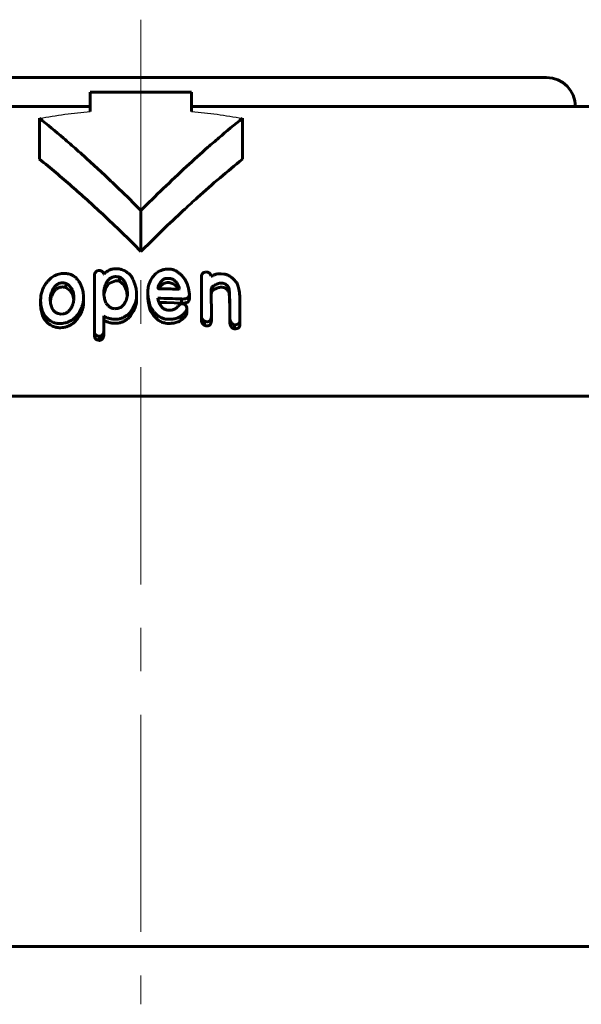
# Model space of a CAD drawing. Header units: millimetres. Extents: x -231 to 461, y -114 to 116.
# Tile 14 of 16: x 364 to 383, y 81 to 116. Entities that reach past the tile are written whole.
import ezdxf

# ---------------------------------------------------------------- set-up
doc = ezdxf.new("R2010")
doc.units = ezdxf.units.MM
for name, pattern in [('K5LT-1', [0]), ('K5LT_AXLED', [12, 7.5, -1.5, 1.5, -1.5]), ('K5LT_BASIC', [0])]:
    doc.linetypes.add(name, pattern=pattern)
doc.layers.add('Системный слой (1)', color=7, linetype='Continuous', true_color=0x6c6c6c)

# ---------------------------------------------------------------- blocks, each defined once
blk = doc.blocks.new('U30')
at = {"layer": 'Системный слой (1)', "color": 150, "linetype": 'K5LT_BASIC', "lineweight": 60, "true_color": 0x0080ff}
for p, q in [((365.731, 106.138), (365.58, 106.252)), ((365.816, 105.99), (365.731, 106.138)), ((365.853, 105.831), (365.816, 105.99))]:
    blk.add_line(p, q, dxfattribs=at)
blk = doc.blocks.new('U32')
at = {"layer": 'Системный слой (1)', "color": 150, "linetype": 'K5LT_BASIC', "lineweight": 60, "true_color": 0x0080ff}
for p, q in [((369.054, 105.733), (368.795, 105.738)), ((369.313, 105.725), (369.054, 105.733)), ((369.572, 105.715), (369.313, 105.725))]:
    blk.add_line(p, q, dxfattribs=at)
blk = doc.blocks.new('U34')
at = {"layer": 'Системный слой (1)', "color": 150, "linetype": 'K5LT_BASIC', "lineweight": 60, "true_color": 0x0080ff}
for p, q in [((370.601, 106.072), (370.617, 106.109)), ((370.617, 106.109), (370.646, 106.141)), ((370.595, 106.034), (370.601, 106.072))]:
    blk.add_line(p, q, dxfattribs=at)
blk = doc.blocks.new('U35')
at = {"layer": 'Системный слой (1)', "color": 150, "linetype": 'K5LT_BASIC', "lineweight": 60, "true_color": 0x0080ff}
for p, q in [((367.591, 106.331), (367.425, 106.474)), ((367.67, 106.152), (367.591, 106.331)), ((367.7, 105.965), (367.67, 106.152))]:
    blk.add_line(p, q, dxfattribs=at)
blk = doc.blocks.new('U36')
at = {"layer": 'Системный слой (1)', "color": 150, "linetype": 'K5LT_BASIC', "lineweight": 60, "true_color": 0x0080ff}
for p, q in [((369.288, 106.381), (369.145, 106.423)), ((369.386, 106.294), (369.288, 106.381)), ((369.45, 106.193), (369.386, 106.294))]:
    blk.add_line(p, q, dxfattribs=at)
blk = doc.blocks.new('U37')
at = {"layer": 'Системный слой (1)', "color": 150, "linetype": 'K5LT_BASIC', "lineweight": 60, "true_color": 0x0080ff}
for p, q in [((367.057, 106.388), (367.295, 106.486)), ((366.89, 106.007), (366.942, 106.204)), ((366.942, 106.204), (367.057, 106.388))]:
    blk.add_line(p, q, dxfattribs=at)
blk = doc.blocks.new('U41')
at = {"layer": 'Системный слой (1)', "color": 150, "linetype": 'K5LT_BASIC', "lineweight": 60, "true_color": 0x0080ff}
for p, q in [((365.048, 105.816), (365.043, 105.781)), ((365.055, 105.852), (365.048, 105.816)), ((365.065, 105.887), (365.055, 105.852))]:
    blk.add_line(p, q, dxfattribs=at)
blk = doc.blocks.new('U51')
at = {"layer": 'Системный слой (1)', "color": 150, "linetype": 'K5LT_BASIC', "lineweight": 60, "true_color": 0x0080ff}
for p, q in [((369.076, 106.426), (368.944, 106.388)), ((368.859, 106.305), (368.801, 106.211)), ((368.944, 106.388), (368.859, 106.305))]:
    blk.add_line(p, q, dxfattribs=at)

msp = doc.modelspace()

# ---------------------------------------------------------------- linework, layer by layer
at = {"layer": 'Системный слой (1)', "color": 30, "linetype": 'K5LT_AXLED', "lineweight": 18, "true_color": 0xff8000}
msp.add_line((368.171, 115.5), (368.171, 81.5), dxfattribs=at)
at = {"layer": 'Системный слой (1)', "color": 150, "linetype": 'K5LT_BASIC', "lineweight": 60, "true_color": 0x0080ff}
for p, q in [((354.171, 113.5), (382.171, 113.5)), ((366.421, 112.334), (366.421, 113)), ((366.421, 113), (369.921, 113)), ((369.921, 113), (369.921, 112.334)), ((350.759, 112.5), (366.421, 112.5)), ((369.921, 112.5), (385.583, 112.5)), ((364.671, 110.68), (364.671, 112.095)), ((371.671, 110.68), (371.671, 112.095)), ((368.171, 107.5), (368.171, 108.914)), ((366.668, 106.834), (366.737, 106.838)), ((369.145, 106.887), (369.198, 106.884)), ((370.393, 106.793), (370.455, 106.787)), ((366.564, 106.555), (366.564, 106.696)), ((366.572, 104.705), (366.564, 106.696)), ((366.564, 106.555), (366.572, 104.564)), ((366.876, 106.716), (366.886, 106.716)), ((367.425, 106.474), (367.425, 106.616)), ((369.076, 106.567), (369.145, 106.564)), ((369.076, 106.426), (369.145, 106.423)), ((370.263, 105.233), (370.263, 106.65)), ((370.594, 106.653), (370.594, 106.643)), ((370.594, 106.643), (370.612, 106.641)), ((370.934, 106.727), (371.03, 106.715)), ((365.58, 106.252), (365.58, 106.393)), ((366.886, 106.053), (366.886, 106.122)), ((368.001, 106.22), (368.019, 106.08)), ((368.753, 106.22), (368.761, 106.263)), ((368.761, 106.216), (368.761, 106.263)), ((369.502, 106.207), (369.494, 106.191)), ((369.816, 106.224), (369.843, 106.012)), ((370.594, 106.149), (370.602, 105.237)), ((370.646, 106.141), (370.646, 106.282)), ((371.195, 106.112), (371.195, 106.253)), ((364.708, 105.675), (364.708, 105.816)), ((365.041, 105.861), (365.041, 105.861)), ((365.065, 105.887), (365.065, 106.028)), ((366.182, 105.929), (366.192, 105.887)), ((366.192, 105.887), (366.192, 105.938)), ((366.192, 105.745), (366.192, 105.887)), ((368.019, 106.08), (368.019, 105.949)), ((368.019, 105.808), (368.019, 105.949)), ((368.404, 105.901), (368.404, 106.043)), ((368.753, 105.88), (368.753, 105.872)), ((369.572, 105.715), (369.572, 105.856)), ((369.843, 105.871), (369.843, 106.012)), ((371.579, 105.969), (371.587, 105.113)), ((367.304, 105.523), (367.27, 105.521)), ((368.474, 105.5), (368.474, 105.642)), ((369.582, 105.689), (369.625, 105.686)), ((369.755, 105.548), (369.755, 105.531)), ((369.755, 105.39), (369.755, 105.531)), ((364.839, 105.149), (364.839, 105.29)), ((365.494, 105.343), (365.406, 105.334)), ((365.894, 105.067), (365.894, 105.209)), ((366.886, 105.202), (366.894, 105.16)), ((366.894, 105.16), (366.894, 105.272)), ((366.894, 105.16), (366.894, 104.828)), ((367.339, 105.16), (367.313, 105.159)), ((367.774, 105.221), (367.774, 105.363)), ((369.563, 105.131), (369.563, 105.272)), ((370.263, 105.092), (370.263, 105.233)), ((370.367, 104.944), (370.367, 105.086)), ((370.436, 105.071), (370.428, 105.072)), ((370.602, 105.096), (370.602, 105.237)), ((371.238, 105.159), (371.238, 105.349)), ((371.238, 105.017), (371.238, 105.159)), ((371.587, 104.972), (371.587, 105.113)), ((366.894, 104.686), (366.894, 104.828)), ((367.339, 105.019), (367.313, 105.018)), ((370.436, 104.93), (370.428, 104.931)), ((371.404, 104.824), (371.404, 104.966)), ((366.737, 104.567), (366.729, 104.566)), ((366.729, 104.425), (366.729, 104.566)), ((366.737, 104.425), (366.729, 104.425)), ((366.815, 104.456), (366.815, 104.597)), ((340.671, 102.5), (395.671, 102.5)), ((396.671, 83.5), (339.671, 83.5))]:
    msp.add_line(p, q, dxfattribs=at)
msp.add_arc((382.171, 112.5), 1, 0, 90, dxfattribs=at)
at = {"layer": 'Системный слой (1)', "color": 7, "linetype": 'K5LT-1'}
for points in [[(364.671, 112.095), (364.814, 112.121), (365.104, 112.17), (365.542, 112.235), (365.983, 112.29), (366.275, 112.32), (366.421, 112.334)], [(369.921, 112.334), (370.067, 112.32), (370.359, 112.29), (370.798, 112.235), (371.236, 112.17), (371.526, 112.121), (371.671, 112.095)]]:
    msp.add_open_spline(points, degree=3, dxfattribs=at)
at = {"layer": 'Системный слой (1)', "color": 150, "linetype": 'K5LT_BASIC', "lineweight": 60, "true_color": 0x0080ff}
for points, knots in [([(368.171, 108.914), (367.922, 109.163), (367.52, 109.559), (366.946, 110.106), (366.459, 110.558), (365.971, 110.998), (365.379, 111.514), (364.949, 111.872), (364.671, 112.095)], [0, 0, 0, 0, 1.979036, 3.177607, 4.485942, 5.764664, 6.928433, 9, 9, 9, 9]), ([(371.671, 112.095), (371.397, 111.875), (371, 111.545), (370.358, 110.987), (369.717, 110.408), (368.946, 109.68), (368.426, 109.169), (368.171, 108.914)], [0, 0, 0, 0, 1.81508, 2.656358, 4.345326, 6.201339, 8, 8, 8, 8]), ([(364.671, 110.68), (365.047, 110.378), (365.597, 109.916), (366.319, 109.272), (367.119, 108.535), (367.735, 107.936), (368.171, 107.5)], [0, 0, 0, 0, 2.182685, 3.227097, 4.306632, 7, 7, 7, 7]), ([(371.671, 110.68), (371.412, 110.472), (370.891, 110.04), (370.231, 109.46), (369.664, 108.942), (369.012, 108.329), (368.51, 107.839), (368.171, 107.5)], [0, 0, 0, 0, 1.718624, 3.482601, 4.481364, 5.607526, 8, 8, 8, 8]), ([(366.668, 106.834), (366.653, 106.823), (366.633, 106.807), (366.607, 106.783), (366.588, 106.761), (366.573, 106.738), (366.565, 106.715), (366.564, 106.702), (366.564, 106.696)], [0, 0, 0, 0, 2.46008, 3.65866, 5.137313, 6.676134, 8.063251, 9, 9, 9, 9]), ([(366.876, 106.716), (366.876, 106.726), (366.875, 106.742), (366.868, 106.763), (366.86, 106.779), (366.847, 106.796), (366.828, 106.811), (366.805, 106.822), (366.775, 106.832), (366.752, 106.836), (366.737, 106.838)], [0, 0, 0, 0, 1.989945, 2.911403, 4.012689, 5.23408, 6.584187, 7.813659, 8.993648, 11, 11, 11, 11]), ([(367.295, 106.902), (367.274, 106.901), (367.243, 106.898), (367.197, 106.89), (367.152, 106.879), (367.097, 106.86), (367.042, 106.833), (366.995, 106.804), (366.942, 106.767), (366.908, 106.737), (366.886, 106.716)], [0, 0, 0, 0, 1.380941, 2.072079, 3.128056, 4.54366, 6.108963, 7.460565, 8.620752, 11, 11, 11, 11]), ([(367.827, 106.653), (367.799, 106.683), (367.75, 106.73), (367.677, 106.785), (367.622, 106.82), (367.561, 106.851), (367.504, 106.874), (367.441, 106.89), (367.377, 106.901), (367.326, 106.903), (367.295, 106.902)], [0, 0, 0, 0, 2.502073, 4.055472, 5.276084, 6.143567, 7.75665, 8.498479, 9.45671, 11, 11, 11, 11]), ([(368.735, 106.778), (368.691, 106.741), (368.618, 106.669), (368.543, 106.566), (368.495, 106.477), (368.448, 106.367), (368.412, 106.221), (368.404, 106.101), (368.404, 106.043)], [0, 0, 0, 0, 1.648564, 3.039202, 3.971634, 4.909494, 6.989544, 9, 9, 9, 9]), ([(369.145, 106.887), (369.117, 106.888), (369.062, 106.887), (368.989, 106.878), (368.923, 106.863), (368.836, 106.834), (368.774, 106.802), (368.735, 106.778)], [0, 0, 0, 0, 1.474651, 2.890989, 3.947446, 5.206314, 8, 8, 8, 8]), ([(369.563, 106.692), (369.533, 106.716), (369.486, 106.753), (369.421, 106.796), (369.381, 106.82), (369.348, 106.837), (369.32, 106.851), (369.285, 106.866), (369.245, 106.879), (369.213, 106.884), (369.198, 106.884)], [0, 0, 0, 0, 3.2528, 4.938432, 6.250731, 6.984917, 7.875026, 8.658306, 9.938753, 11, 11, 11, 11]), ([(370.393, 106.793), (370.379, 106.788), (370.357, 106.779), (370.33, 106.764), (370.309, 106.749), (370.288, 106.728), (370.273, 106.704), (370.265, 106.677), (370.263, 106.66), (370.263, 106.65)], [0, 0, 0, 0, 1.94187, 2.883785, 4.095565, 5.534389, 7.160888, 8.411017, 10, 10, 10, 10]), ([(370.594, 106.653), (370.587, 106.667), (370.575, 106.69), (370.556, 106.719), (370.541, 106.738), (370.527, 106.753), (370.514, 106.763), (370.5, 106.772), (370.487, 106.779), (370.471, 106.784), (370.461, 106.786), (370.455, 106.787)], [0, 0, 0, 0, 3.218496, 5.023574, 6.616161, 7.684327, 8.644259, 9.529089, 10.38616, 11.089346, 12, 12, 12, 12]), ([(365.11, 106.613), (365.065, 106.578), (364.998, 106.517), (364.919, 106.427), (364.866, 106.356), (364.823, 106.283), (364.786, 106.21), (364.726, 106.053), (364.708, 105.92), (364.708, 105.816)], [0, 0, 0, 0, 1.603616, 2.629461, 3.59116, 4.355603, 5.332269, 6.278277, 10, 10, 10, 10]), ([(365.433, 106.731), (365.4, 106.728), (365.338, 106.716), (365.253, 106.687), (365.177, 106.652), (365.132, 106.626), (365.11, 106.613)], [0, 0, 0, 0, 1.915823, 3.700426, 5.385753, 7, 7, 7, 7]), ([(366.165, 106.145), (366.149, 106.201), (366.122, 106.283), (366.07, 106.392), (366.027, 106.467), (365.972, 106.539), (365.914, 106.599), (365.853, 106.646), (365.799, 106.676), (365.743, 106.702), (365.679, 106.722), (365.598, 106.735), (365.516, 106.739), (365.459, 106.735), (365.433, 106.731)], [0, 0, 0, 0, 2.934579, 4.269008, 5.889806, 7.056706, 8.529625, 9.62126, 10.392504, 11.057137, 12.071812, 12.944596, 14.064945, 15, 15, 15, 15]), ([(366.886, 106.122), (366.892, 106.163), (366.904, 106.224), (366.928, 106.308), (366.95, 106.366), (366.974, 106.417), (366.995, 106.453), (367.015, 106.481), (367.036, 106.508), (367.064, 106.538), (367.1, 106.567), (367.14, 106.591), (367.179, 106.607), (367.216, 106.618), (367.254, 106.625), (367.281, 106.627), (367.295, 106.628)], [0, 0, 0, 0, 3.401715, 4.97399, 6.894442, 8.278892, 9.368959, 9.983232, 10.804335, 11.827722, 12.877246, 13.888225, 14.793741, 15.443375, 16.198808, 17, 17, 17, 17]), ([(367.425, 106.616), (367.406, 106.618), (367.378, 106.622), (367.343, 106.625), (367.324, 106.627), (367.308, 106.628), (367.3, 106.628), (367.295, 106.628)], [0, 0, 0, 0, 3.55862, 5.158078, 6.445499, 7.061448, 8, 8, 8, 8]), ([(367.425, 106.474), (367.406, 106.477), (367.378, 106.48), (367.343, 106.484), (367.324, 106.485), (367.308, 106.486), (367.3, 106.487), (367.295, 106.486)], [0, 0, 0, 0, 3.55862, 5.158078, 6.445499, 7.061448, 8, 8, 8, 8]), ([(367.705, 105.986), (367.705, 106.034), (367.702, 106.105), (367.69, 106.204), (367.675, 106.277), (367.654, 106.348), (367.628, 106.411), (367.591, 106.477), (367.552, 106.525), (367.515, 106.559), (367.493, 106.577), (367.463, 106.597), (367.44, 106.609), (367.425, 106.616)], [0, 0, 0, 0, 2.919754, 4.312338, 6.07909, 7.434487, 8.802874, 10.092937, 11.771107, 12.204544, 12.736857, 13.226956, 14, 14, 14, 14]), ([(368.001, 106.22), (367.989, 106.268), (367.97, 106.337), (367.938, 106.429), (367.912, 106.494), (367.876, 106.57), (367.847, 106.622), (367.827, 106.653)], [0, 0, 0, 0, 2.582229, 3.749293, 5.019114, 6.18172, 8, 8, 8, 8]), ([(369.076, 106.567), (369.064, 106.568), (369.047, 106.567), (369.023, 106.563), (369, 106.558), (368.973, 106.547), (368.943, 106.53), (368.915, 106.509), (368.889, 106.483), (368.861, 106.45), (368.831, 106.408), (368.795, 106.344), (368.773, 106.294), (368.761, 106.263)], [0, 0, 0, 0, 0.827313, 1.258921, 1.831273, 2.58416, 3.549296, 4.660281, 5.626064, 6.853975, 8.644432, 10.605941, 14, 14, 14, 14]), ([(369.502, 106.207), (369.492, 106.238), (369.475, 106.284), (369.445, 106.346), (369.42, 106.389), (369.395, 106.426), (369.368, 106.458), (369.336, 106.49), (369.3, 106.517), (369.263, 106.537), (369.231, 106.55), (369.192, 106.56), (369.164, 106.564), (369.145, 106.564)], [0, 0, 0, 0, 2.875499, 4.308112, 5.920059, 6.986001, 7.998368, 9.273373, 10.491097, 11.31154, 12.188175, 12.803054, 14, 14, 14, 14]), ([(369.816, 106.224), (369.803, 106.277), (369.775, 106.361), (369.721, 106.473), (369.658, 106.577), (369.602, 106.649), (369.563, 106.692)], [0, 0, 0, 0, 2.276395, 3.610217, 4.888004, 7, 7, 7, 7]), ([(370.934, 106.727), (370.92, 106.729), (370.897, 106.73), (370.855, 106.728), (370.81, 106.722), (370.76, 106.709), (370.717, 106.693), (370.667, 106.672), (370.633, 106.654), (370.612, 106.641)], [0, 0, 0, 0, 1.166007, 1.931655, 3.447936, 4.998481, 6.42497, 7.593028, 10, 10, 10, 10]), ([(371.475, 106.416), (371.45, 106.449), (371.405, 106.502), (371.343, 106.561), (371.293, 106.603), (371.243, 106.638), (371.192, 106.666), (371.15, 106.685), (371.101, 106.703), (371.06, 106.712), (371.03, 106.715)], [0, 0, 0, 0, 2.757752, 4.488465, 5.388438, 6.79391, 8.092931, 8.764938, 9.369737, 11, 11, 11, 11]), ([(365.424, 106.41), (365.414, 106.409), (365.392, 106.406), (365.356, 106.396), (365.317, 106.381), (365.277, 106.358), (365.239, 106.329), (365.205, 106.295), (365.175, 106.258), (365.145, 106.213), (365.116, 106.159), (365.088, 106.096), (365.072, 106.051), (365.065, 106.028)], [0, 0, 0, 0, 0.644591, 1.39992, 2.335096, 3.403727, 4.51008, 5.683637, 6.970867, 8.176359, 9.955523, 11.97904, 14, 14, 14, 14]), ([(365.424, 106.269), (365.414, 106.268), (365.392, 106.264), (365.356, 106.255), (365.317, 106.239), (365.277, 106.216), (365.239, 106.188), (365.205, 106.154), (365.175, 106.117), (365.145, 106.072), (365.116, 106.018), (365.088, 105.954), (365.072, 105.909), (365.065, 105.887)], [0, 0, 0, 0, 0.644591, 1.39992, 2.335096, 3.403727, 4.51008, 5.683637, 6.970867, 8.176359, 9.955523, 11.97904, 14, 14, 14, 14]), ([(365.58, 106.393), (365.564, 106.398), (365.537, 106.405), (365.485, 106.412), (365.449, 106.413), (365.424, 106.41)], [0, 0, 0, 0, 1.967557, 3.269177, 6, 6, 6, 6]), ([(365.58, 106.252), (365.564, 106.256), (365.537, 106.263), (365.485, 106.271), (365.449, 106.272), (365.424, 106.269)], [0, 0, 0, 0, 1.967556, 3.269177, 6, 6, 6, 6]), ([(365.859, 105.857), (365.859, 105.909), (365.854, 105.993), (365.832, 106.087), (365.811, 106.145), (365.792, 106.188), (365.763, 106.239), (365.723, 106.291), (365.662, 106.347), (365.611, 106.378), (365.58, 106.393)], [0, 0, 0, 0, 2.845159, 4.560782, 5.253016, 6.154698, 7.027379, 8.315756, 9.494799, 11, 11, 11, 11]), ([(366.192, 105.938), (366.191, 105.94), (366.191, 105.949), (366.189, 105.964), (366.186, 105.985), (366.183, 106.013), (366.176, 106.068), (366.17, 106.113), (366.165, 106.145)], [0, 0, 0, 0, 0.280526, 1.087504, 1.953321, 3.111897, 4.769106, 9, 9, 9, 9]), ([(368.753, 106.22), (368.756, 106.219), (368.761, 106.217), (368.767, 106.214), (368.773, 106.212), (368.777, 106.211), (368.779, 106.211)], [0, 0, 0, 0, 2.588366, 3.980589, 5.273073, 7, 7, 7, 7]), ([(368.779, 106.211), (368.83, 106.21), (368.922, 106.208), (369.063, 106.205), (369.251, 106.2), (369.396, 106.195), (369.494, 106.191)], [0, 0, 0, 0, 1.477293, 2.711176, 4.134968, 7, 7, 7, 7]), ([(370.594, 106.149), (370.594, 106.162), (370.594, 106.18), (370.599, 106.204), (370.604, 106.223), (370.611, 106.241), (370.623, 106.261), (370.636, 106.275), (370.646, 106.282)], [0, 0, 0, 0, 2.285424, 3.375217, 4.683172, 5.882991, 6.97419, 9, 9, 9, 9]), ([(370.646, 106.282), (370.669, 106.299), (370.711, 106.328), (370.763, 106.357), (370.799, 106.373), (370.823, 106.382), (370.86, 106.394), (370.911, 106.404), (370.955, 106.404), (370.977, 106.402)], [0, 0, 0, 0, 2.60357, 4.538265, 5.150519, 5.931799, 6.673718, 8.360039, 10, 10, 10, 10]), ([(370.646, 106.141), (370.669, 106.158), (370.711, 106.187), (370.763, 106.215), (370.799, 106.231), (370.823, 106.24), (370.86, 106.252), (370.911, 106.263), (370.955, 106.263), (370.977, 106.26)], [0, 0, 0, 0, 2.60357, 4.538265, 5.150519, 5.931799, 6.673718, 8.360039, 10, 10, 10, 10]), ([(370.977, 106.402), (370.994, 106.4), (371.019, 106.395), (371.051, 106.384), (371.075, 106.374), (371.102, 106.359), (371.13, 106.338), (371.155, 106.313), (371.177, 106.285), (371.189, 106.265), (371.195, 106.253)], [0, 0, 0, 0, 1.858502, 2.692951, 3.645013, 4.774436, 6.228563, 7.807279, 9.199243, 11, 11, 11, 11]), ([(370.977, 106.26), (370.994, 106.258), (371.019, 106.253), (371.051, 106.243), (371.075, 106.233), (371.102, 106.218), (371.13, 106.197), (371.155, 106.172), (371.177, 106.143), (371.189, 106.123), (371.195, 106.112)], [0, 0, 0, 0, 1.858502, 2.692951, 3.645013, 4.774436, 6.228563, 7.807279, 9.199243, 11, 11, 11, 11]), ([(371.195, 106.253), (371.197, 106.253), (371.198, 106.252), (371.2, 106.251), (371.201, 106.249), (371.203, 106.246), (371.205, 106.24), (371.208, 106.231), (371.211, 106.214), (371.215, 106.189), (371.219, 106.154), (371.223, 106.104), (371.228, 106.033), (371.231, 105.936), (371.234, 105.824), (371.237, 105.683), (371.238, 105.526), (371.238, 105.407), (371.238, 105.349)], [0, 0, 0, 0, 0.055757, 0.080557, 0.118624, 0.180224, 0.283462, 0.465775, 0.798371, 1.318103, 2.014213, 3.010611, 4.452216, 6.509435, 9.079873, 11.521494, 15.360028, 19, 19, 19, 19]), ([(371.195, 106.112), (371.197, 106.112), (371.198, 106.111), (371.2, 106.109), (371.201, 106.107), (371.203, 106.104), (371.205, 106.099), (371.208, 106.089), (371.211, 106.073), (371.215, 106.048), (371.219, 106.013), (371.223, 105.963), (371.228, 105.891), (371.231, 105.795), (371.234, 105.682), (371.237, 105.542), (371.238, 105.384), (371.238, 105.265), (371.238, 105.208)], [0, 0, 0, 0, 0.055757, 0.080557, 0.118624, 0.180224, 0.283462, 0.465775, 0.798371, 1.318103, 2.014213, 3.010611, 4.452216, 6.509435, 9.079873, 11.521494, 15.360028, 19, 19, 19, 19]), ([(371.579, 105.969), (371.579, 106.045), (371.568, 106.152), (371.526, 106.302), (371.496, 106.375), (371.475, 106.416)], [0, 0, 0, 0, 3.033381, 4.286932, 6, 6, 6, 6]), ([(364.708, 105.816), (364.708, 105.761), (364.713, 105.676), (364.732, 105.563), (364.764, 105.439), (364.803, 105.349), (364.839, 105.29)], [0, 0, 0, 0, 2.10295, 3.284794, 4.449696, 7, 7, 7, 7]), ([(365.065, 106.028), (365.06, 106.013), (365.051, 105.98), (365.042, 105.924), (365.041, 105.883), (365.041, 105.861)], [0, 0, 0, 0, 1.630486, 3.63041, 6, 6, 6, 6]), ([(365.041, 105.861), (365.041, 105.82), (365.044, 105.753), (365.058, 105.665), (365.074, 105.606), (365.095, 105.552), (365.116, 105.51), (365.152, 105.459), (365.188, 105.422), (365.235, 105.389), (365.276, 105.368), (365.333, 105.346), (365.379, 105.337), (365.406, 105.334)], [0, 0, 0, 0, 2.649744, 4.284019, 5.770187, 6.547879, 7.991503, 8.699303, 10.327989, 10.973882, 11.789061, 12.725416, 14, 14, 14, 14]), ([(365.833, 105.707), (365.836, 105.731), (365.841, 105.765), (365.848, 105.806), (365.852, 105.828), (365.855, 105.841), (365.857, 105.85), (365.858, 105.855), (365.859, 105.857)], [0, 0, 0, 0, 4.271666, 6.125018, 7.379629, 8.166354, 8.556053, 9, 9, 9, 9]), ([(365.894, 105.209), (365.932, 105.253), (365.985, 105.319), (366.05, 105.417), (366.096, 105.5), (366.137, 105.591), (366.164, 105.676), (366.186, 105.775), (366.192, 105.842), (366.192, 105.887)], [0, 0, 0, 0, 2.131249, 3.151079, 4.477842, 5.806459, 7.137022, 8.111957, 10, 10, 10, 10]), ([(365.894, 105.067), (365.932, 105.111), (365.985, 105.178), (366.05, 105.276), (366.096, 105.358), (366.137, 105.45), (366.164, 105.534), (366.186, 105.633), (366.192, 105.701), (366.192, 105.745)], [0, 0, 0, 0, 2.131249, 3.151079, 4.477842, 5.806459, 7.137022, 8.111957, 10, 10, 10, 10]), ([(366.182, 105.929), (366.183, 105.929), (366.185, 105.929), (366.188, 105.931), (366.19, 105.933), (366.191, 105.935), (366.192, 105.937), (366.192, 105.938)], [0, 0, 0, 0, 2.221537, 2.987202, 4.548506, 6.098352, 8, 8, 8, 8]), ([(366.886, 106.053), (366.889, 106.012), (366.897, 105.948), (366.914, 105.862), (366.934, 105.79), (366.952, 105.743), (366.964, 105.716)], [0, 0, 0, 0, 2.485464, 3.956806, 5.29592, 7, 7, 7, 7]), ([(367.304, 105.523), (367.322, 105.523), (367.354, 105.526), (367.401, 105.537), (367.438, 105.551), (367.47, 105.567), (367.503, 105.588), (367.539, 105.619), (367.572, 105.656), (367.602, 105.698), (367.63, 105.748), (367.659, 105.814), (367.685, 105.895), (367.699, 105.955), (367.705, 105.986)], [0, 0, 0, 0, 0.931457, 1.790314, 2.626421, 3.17281, 3.942289, 4.990324, 6.221812, 7.289767, 8.601253, 10.335194, 12.55281, 15, 15, 15, 15]), ([(367.774, 105.363), (367.809, 105.409), (367.858, 105.481), (367.918, 105.587), (367.962, 105.678), (368.005, 105.801), (368.019, 105.893), (368.019, 105.949)], [0, 0, 0, 0, 2.055422, 3.084386, 4.413147, 5.813148, 8, 8, 8, 8]), ([(367.774, 105.221), (367.809, 105.268), (367.858, 105.34), (367.918, 105.445), (367.962, 105.537), (368.005, 105.66), (368.019, 105.752), (368.019, 105.808)], [0, 0, 0, 0, 2.055422, 3.084386, 4.413147, 5.813148, 8, 8, 8, 8]), ([(368.404, 106.043), (368.41, 105.982), (368.428, 105.848), (368.456, 105.715), (368.474, 105.642)], [0, 0, 0, 0, 2.245335, 5, 5, 5, 5]), ([(368.404, 105.901), (368.41, 105.841), (368.428, 105.707), (368.456, 105.574), (368.474, 105.5)], [0, 0, 0, 0, 2.245335, 5, 5, 5, 5]), ([(368.753, 105.872), (368.763, 105.832), (368.78, 105.771), (368.814, 105.694), (368.84, 105.646), (368.866, 105.608), (368.889, 105.58), (368.915, 105.554), (368.943, 105.531), (368.977, 105.509), (369.014, 105.492), (369.05, 105.48), (369.091, 105.471), (369.12, 105.468), (369.137, 105.468)], [0, 0, 0, 0, 3.501276, 5.312658, 6.912766, 7.876433, 8.934671, 9.680879, 10.59912, 11.52843, 12.422456, 13.250485, 13.955349, 15, 15, 15, 15]), ([(369.572, 105.856), (369.601, 105.855), (369.648, 105.854), (369.699, 105.861), (369.733, 105.869), (369.759, 105.878), (369.786, 105.893), (369.804, 105.908), (369.819, 105.925), (369.836, 105.955), (369.842, 105.985), (369.843, 106.009), (369.843, 106.012)], [0, 0, 0, 0, 2.799286, 4.403152, 4.830933, 6.269951, 7.174127, 8.09858, 8.994796, 9.831492, 12.568745, 13, 13, 13, 13]), ([(369.572, 105.715), (369.601, 105.713), (369.648, 105.713), (369.699, 105.719), (369.733, 105.727), (369.759, 105.736), (369.786, 105.751), (369.804, 105.767), (369.819, 105.783), (369.836, 105.814), (369.842, 105.844), (369.843, 105.868), (369.843, 105.871)], [0, 0, 0, 0, 2.799286, 4.403152, 4.830933, 6.269951, 7.174127, 8.09858, 8.994796, 9.831492, 12.568745, 13, 13, 13, 13]), ([(364.708, 105.675), (364.708, 105.62), (364.713, 105.535), (364.732, 105.421), (364.764, 105.298), (364.803, 105.208), (364.839, 105.149)], [0, 0, 0, 0, 2.10295, 3.284794, 4.449696, 7, 7, 7, 7]), ([(365.494, 105.343), (365.506, 105.345), (365.528, 105.348), (365.559, 105.358), (365.591, 105.372), (365.626, 105.393), (365.661, 105.421), (365.694, 105.455), (365.723, 105.492), (365.748, 105.528), (365.771, 105.569), (365.801, 105.627), (365.821, 105.676), (365.833, 105.707)], [0, 0, 0, 0, 0.841439, 1.45335, 2.229538, 3.213338, 4.375442, 5.66109, 6.954636, 8.251537, 9.35095, 11.00342, 14, 14, 14, 14]), ([(366.964, 105.716), (366.981, 105.692), (367.012, 105.654), (367.058, 105.608), (367.093, 105.58), (367.128, 105.557), (367.158, 105.542), (367.186, 105.532), (367.208, 105.527), (367.236, 105.522), (367.257, 105.521), (367.27, 105.521)], [0, 0, 0, 0, 3.24042, 5.155935, 6.605652, 7.645492, 9.077354, 9.620953, 10.274123, 10.966843, 12, 12, 12, 12]), ([(368.474, 105.642), (368.498, 105.594), (368.54, 105.521), (368.607, 105.426), (368.654, 105.371), (368.7, 105.326), (368.739, 105.291), (368.794, 105.25), (368.851, 105.217), (368.914, 105.189), (368.985, 105.167), (369.046, 105.158), (369.085, 105.156), (369.092, 105.155)], [0, 0, 0, 0, 3.118641, 4.783332, 6.418822, 7.023307, 8.173371, 9.120271, 10.416918, 11.326093, 12.301474, 13.704286, 14, 14, 14, 14]), ([(368.474, 105.5), (368.498, 105.453), (368.54, 105.379), (368.607, 105.285), (368.654, 105.23), (368.7, 105.184), (368.739, 105.149), (368.794, 105.109), (368.851, 105.075), (368.914, 105.048), (368.985, 105.026), (369.046, 105.016), (369.085, 105.014), (369.092, 105.014)], [0, 0, 0, 0, 3.118641, 4.783332, 6.418822, 7.023307, 8.173371, 9.120271, 10.416918, 11.326093, 12.301474, 13.704286, 14, 14, 14, 14]), ([(369.459, 105.618), (369.447, 105.6), (369.424, 105.572), (369.383, 105.536), (369.343, 105.509), (369.297, 105.489), (369.25, 105.475), (369.196, 105.468), (369.159, 105.467), (369.137, 105.468)], [0, 0, 0, 0, 2.067874, 3.370885, 4.746149, 6.05345, 7.330327, 8.420561, 10, 10, 10, 10]), ([(369.582, 105.689), (369.576, 105.689), (369.567, 105.688), (369.554, 105.685), (369.541, 105.68), (369.526, 105.671), (369.507, 105.659), (369.484, 105.641), (369.468, 105.626), (369.459, 105.618)], [0, 0, 0, 0, 0.953651, 1.648817, 2.585062, 3.643238, 5.210335, 7.266832, 10, 10, 10, 10]), ([(369.563, 105.272), (369.592, 105.294), (369.637, 105.33), (369.681, 105.375), (369.722, 105.424), (369.749, 105.474), (369.755, 105.519), (369.755, 105.531)], [0, 0, 0, 0, 2.41331, 3.82012, 4.392533, 7.026103, 8, 8, 8, 8]), ([(369.755, 105.548), (369.753, 105.56), (369.747, 105.58), (369.734, 105.608), (369.718, 105.633), (369.695, 105.654), (369.671, 105.67), (369.647, 105.68), (369.632, 105.685), (369.625, 105.686)], [0, 0, 0, 0, 2.05582, 3.482332, 5.12805, 6.668529, 7.997749, 9.09005, 10, 10, 10, 10]), ([(364.839, 105.29), (364.866, 105.256), (364.917, 105.197), (364.989, 105.136), (365.054, 105.091), (365.102, 105.065), (365.165, 105.039), (365.216, 105.023), (365.283, 105.01), (365.356, 105.004), (365.414, 105.006), (365.449, 105.01)], [0, 0, 0, 0, 2.615848, 4.474379, 5.29936, 6.840617, 7.279918, 8.683257, 9.391427, 10.447032, 12, 12, 12, 12]), ([(364.839, 105.149), (364.866, 105.114), (364.917, 105.056), (364.989, 104.994), (365.054, 104.95), (365.102, 104.924), (365.165, 104.898), (365.216, 104.882), (365.283, 104.869), (365.356, 104.862), (365.414, 104.864), (365.449, 104.868)], [0, 0, 0, 0, 2.615848, 4.474379, 5.29936, 6.840617, 7.279918, 8.683257, 9.391427, 10.447032, 12, 12, 12, 12]), ([(365.449, 105.01), (365.484, 105.013), (365.535, 105.022), (365.599, 105.04), (365.644, 105.055), (365.689, 105.074), (365.737, 105.098), (365.81, 105.141), (365.862, 105.18), (365.894, 105.209)], [0, 0, 0, 0, 1.996581, 2.945199, 3.850854, 4.746352, 5.833353, 7.125789, 10, 10, 10, 10]), ([(365.449, 104.868), (365.484, 104.872), (365.535, 104.881), (365.599, 104.899), (365.644, 104.914), (365.689, 104.932), (365.737, 104.956), (365.81, 104.999), (365.862, 105.039), (365.894, 105.067)], [0, 0, 0, 0, 1.996581, 2.945199, 3.850854, 4.746352, 5.833353, 7.125789, 10, 10, 10, 10]), ([(366.886, 105.202), (366.887, 105.202), (366.888, 105.203), (366.889, 105.204), (366.889, 105.205), (366.89, 105.207), (366.891, 105.211), (366.892, 105.217), (366.893, 105.225), (366.894, 105.235), (366.894, 105.251), (366.894, 105.263), (366.894, 105.272)], [0, 0, 0, 0, 0.225125, 0.4856, 0.70117, 1.057929, 1.68454, 2.818564, 4.3648, 6.169307, 8.200921, 13, 13, 13, 13]), ([(366.894, 105.272), (366.915, 105.257), (366.949, 105.236), (366.999, 105.213), (367.038, 105.197), (367.082, 105.183), (367.133, 105.171), (367.211, 105.16), (367.272, 105.158), (367.313, 105.159)], [0, 0, 0, 0, 1.942872, 2.930044, 3.907961, 4.865958, 6.060887, 7.389252, 10, 10, 10, 10]), ([(366.894, 105.13), (366.915, 105.116), (366.949, 105.095), (366.999, 105.071), (367.038, 105.056), (367.082, 105.042), (367.133, 105.03), (367.211, 105.018), (367.272, 105.016), (367.313, 105.018)], [0, 0, 0, 0, 1.942872, 2.930044, 3.907961, 4.865958, 6.060887, 7.389252, 10, 10, 10, 10]), ([(367.339, 105.16), (367.373, 105.161), (367.423, 105.168), (367.48, 105.185), (367.516, 105.198), (367.549, 105.211), (367.604, 105.238), (367.683, 105.287), (367.743, 105.335), (367.774, 105.363)], [0, 0, 0, 0, 1.885342, 2.856194, 3.4048, 4.167071, 4.965214, 7.182284, 10, 10, 10, 10]), ([(367.339, 105.019), (367.373, 105.02), (367.423, 105.027), (367.48, 105.043), (367.516, 105.056), (367.549, 105.07), (367.604, 105.097), (367.683, 105.146), (367.743, 105.194), (367.774, 105.221)], [0, 0, 0, 0, 1.885342, 2.856194, 3.4048, 4.167071, 4.965214, 7.182284, 10, 10, 10, 10]), ([(369.092, 105.155), (369.126, 105.154), (369.176, 105.154), (369.246, 105.159), (369.306, 105.166), (369.373, 105.18), (369.435, 105.2), (369.482, 105.221), (369.524, 105.244), (369.549, 105.261), (369.563, 105.272)], [0, 0, 0, 0, 2.145791, 3.170811, 4.432554, 6.032221, 7.580557, 8.80967, 9.594431, 11, 11, 11, 11]), ([(369.092, 105.014), (369.126, 105.013), (369.176, 105.013), (369.246, 105.017), (369.306, 105.025), (369.373, 105.039), (369.435, 105.059), (369.482, 105.08), (369.524, 105.103), (369.549, 105.119), (369.563, 105.131)], [0, 0, 0, 0, 2.145791, 3.170811, 4.432554, 6.032221, 7.580557, 8.80967, 9.594431, 11, 11, 11, 11]), ([(369.563, 105.131), (369.592, 105.152), (369.637, 105.188), (369.681, 105.233), (369.722, 105.283), (369.749, 105.332), (369.755, 105.378), (369.755, 105.39)], [0, 0, 0, 0, 2.41331, 3.82012, 4.392533, 7.026103, 8, 8, 8, 8]), ([(370.263, 105.233), (370.263, 105.225), (370.264, 105.212), (370.27, 105.193), (370.279, 105.175), (370.292, 105.155), (370.309, 105.135), (370.333, 105.112), (370.353, 105.096), (370.367, 105.086)], [0, 0, 0, 0, 1.480823, 2.277908, 3.521083, 4.861342, 6.299176, 7.478194, 10, 10, 10, 10]), ([(370.263, 105.092), (370.263, 105.084), (370.264, 105.071), (370.27, 105.052), (370.279, 105.034), (370.292, 105.013), (370.309, 104.994), (370.333, 104.97), (370.353, 104.955), (370.367, 104.944)], [0, 0, 0, 0, 1.480823, 2.277908, 3.521083, 4.861342, 6.299176, 7.478194, 10, 10, 10, 10]), ([(370.367, 105.086), (370.37, 105.084), (370.376, 105.082), (370.386, 105.079), (370.396, 105.076), (370.411, 105.074), (370.422, 105.073), (370.428, 105.072)], [0, 0, 0, 0, 1.362662, 2.449385, 3.982849, 5.47909, 8, 8, 8, 8]), ([(370.436, 105.071), (370.447, 105.071), (370.465, 105.07), (370.488, 105.073), (370.508, 105.078), (370.526, 105.085), (370.542, 105.096), (370.557, 105.109), (370.57, 105.126), (370.58, 105.145), (370.589, 105.166), (370.597, 105.196), (370.6, 105.221), (370.602, 105.237)], [0, 0, 0, 0, 1.341175, 2.187234, 3.079393, 3.970707, 4.886848, 5.935128, 7.14908, 8.458941, 9.564211, 11.099232, 14, 14, 14, 14]), ([(370.436, 104.93), (370.447, 104.929), (370.465, 104.929), (370.488, 104.931), (370.508, 104.936), (370.526, 104.944), (370.542, 104.954), (370.557, 104.968), (370.57, 104.985), (370.58, 105.004), (370.589, 105.025), (370.597, 105.055), (370.6, 105.08), (370.602, 105.096)], [0, 0, 0, 0, 1.341175, 2.187234, 3.079393, 3.970707, 4.886848, 5.935128, 7.14908, 8.458941, 9.564211, 11.099232, 14, 14, 14, 14]), ([(371.238, 105.159), (371.243, 105.14), (371.252, 105.109), (371.269, 105.07), (371.284, 105.044), (371.299, 105.024), (371.314, 105.007), (371.331, 104.994), (371.348, 104.983), (371.364, 104.975), (371.383, 104.969), (371.396, 104.967), (371.404, 104.966)], [0, 0, 0, 0, 3.205385, 5.144897, 6.67202, 7.792945, 8.842935, 9.816646, 10.678119, 11.426191, 12.035079, 13, 13, 13, 13]), ([(371.404, 104.966), (371.42, 104.966), (371.452, 104.967), (371.49, 104.975), (371.518, 104.986), (371.537, 104.998), (371.554, 105.013), (371.567, 105.03), (371.577, 105.049), (371.585, 105.076), (371.587, 105.098), (371.587, 105.113)], [0, 0, 0, 0, 1.833587, 3.510993, 4.44259, 5.442402, 6.399083, 7.531316, 8.619049, 9.632217, 12, 12, 12, 12]), ([(366.815, 104.597), (366.827, 104.606), (366.845, 104.624), (366.863, 104.653), (366.876, 104.685), (366.887, 104.727), (366.893, 104.777), (366.894, 104.812), (366.894, 104.828)], [0, 0, 0, 0, 1.307882, 2.447962, 3.439398, 5.081973, 7.242243, 9, 9, 9, 9]), ([(370.367, 104.944), (370.37, 104.943), (370.376, 104.94), (370.386, 104.937), (370.396, 104.935), (370.411, 104.933), (370.422, 104.931), (370.428, 104.931)], [0, 0, 0, 0, 1.362662, 2.449385, 3.982849, 5.47909, 8, 8, 8, 8]), ([(371.238, 105.017), (371.243, 104.998), (371.252, 104.968), (371.269, 104.929), (371.284, 104.902), (371.299, 104.882), (371.314, 104.866), (371.331, 104.852), (371.348, 104.841), (371.364, 104.834), (371.383, 104.828), (371.396, 104.825), (371.404, 104.824)], [0, 0, 0, 0, 3.205385, 5.144897, 6.67202, 7.792945, 8.842935, 9.816646, 10.678119, 11.426191, 12.035079, 13, 13, 13, 13]), ([(371.404, 104.824), (371.42, 104.824), (371.452, 104.826), (371.49, 104.834), (371.518, 104.845), (371.537, 104.856), (371.554, 104.871), (371.567, 104.888), (371.577, 104.908), (371.585, 104.935), (371.587, 104.957), (371.587, 104.972)], [0, 0, 0, 0, 1.833587, 3.510993, 4.44259, 5.442402, 6.399083, 7.531316, 8.619049, 9.632217, 12, 12, 12, 12]), ([(366.572, 104.705), (366.572, 104.695), (366.573, 104.679), (366.58, 104.657), (366.589, 104.639), (366.605, 104.619), (366.627, 104.601), (366.654, 104.587), (366.687, 104.575), (366.713, 104.569), (366.729, 104.566)], [0, 0, 0, 0, 1.76, 2.623308, 3.740653, 5.04242, 6.491797, 7.809961, 9.015501, 11, 11, 11, 11]), ([(366.572, 104.564), (366.572, 104.553), (366.573, 104.538), (366.58, 104.516), (366.589, 104.498), (366.605, 104.478), (366.627, 104.46), (366.654, 104.446), (366.687, 104.433), (366.713, 104.428), (366.729, 104.425)], [0, 0, 0, 0, 1.76, 2.623308, 3.740653, 5.04242, 6.491797, 7.809961, 9.015501, 11, 11, 11, 11]), ([(366.737, 104.567), (366.739, 104.567), (366.743, 104.567), (366.748, 104.568), (366.754, 104.57), (366.762, 104.573), (366.772, 104.576), (366.79, 104.584), (366.804, 104.592), (366.815, 104.597)], [0, 0, 0, 0, 0.687896, 1.202074, 1.930121, 2.855933, 4.15399, 5.473218, 10, 10, 10, 10]), ([(366.737, 104.425), (366.739, 104.425), (366.743, 104.426), (366.748, 104.427), (366.754, 104.429), (366.762, 104.431), (366.772, 104.435), (366.79, 104.443), (366.804, 104.45), (366.815, 104.456)], [0, 0, 0, 0, 0.687896, 1.202074, 1.930121, 2.855933, 4.15399, 5.473218, 10, 10, 10, 10]), ([(366.815, 104.456), (366.827, 104.464), (366.845, 104.482), (366.863, 104.511), (366.876, 104.544), (366.887, 104.586), (366.893, 104.636), (366.894, 104.671), (366.894, 104.686)], [0, 0, 0, 0, 1.307882, 2.447962, 3.439398, 5.081973, 7.242243, 9, 9, 9, 9])]:
    msp.add_open_spline(points, degree=3, knots=knots, dxfattribs=at)
msp.add_open_spline([(369.572, 105.856), (369.299, 105.869), (369.026, 105.877), (368.753, 105.88)], degree=3, dxfattribs=at)

# ---------------------------------------------------------------- block references
at = {"layer": 'Системный слой (1)'}
for name in ['U37', 'U35', 'U51', 'U36', 'U30', 'U34', 'U41', 'U32']:
    msp.add_blockref(name, (0, 0), dxfattribs=at)

doc.saveas('drawing.dxf')
